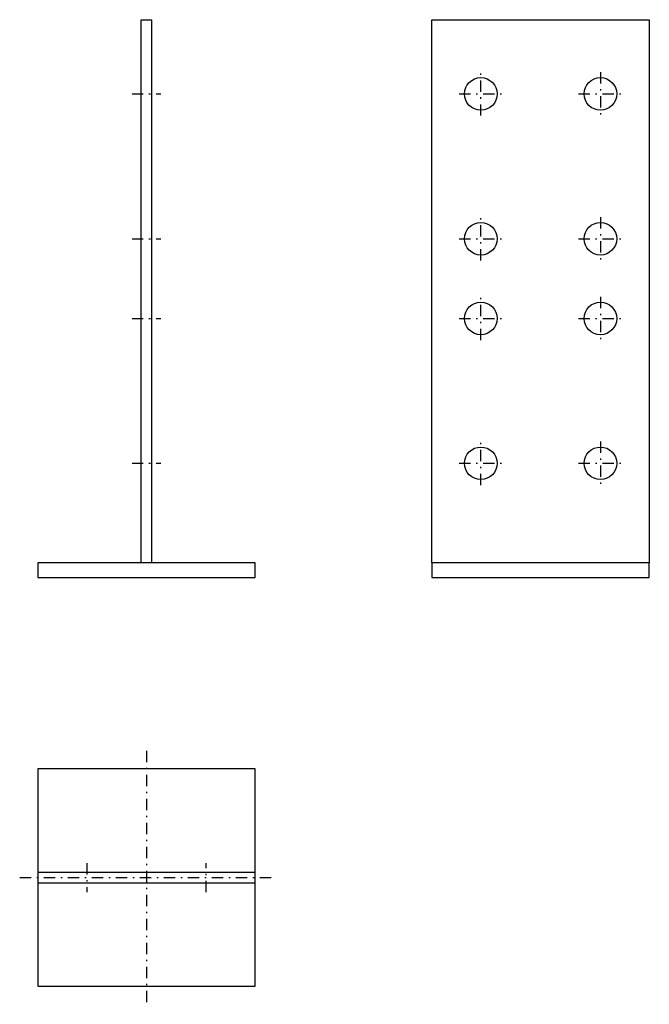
# Model space of a CAD drawing. Extents: x 263 to 611, y -167 to 377.
import ezdxf

# ---------------------------------------------------------------- set-up
doc = ezdxf.new("R2010")
doc.units = 0
doc.header["$LTSCALE"] = 25
doc.header["$MEASUREMENT"] = 0
doc.linetypes.add('AUSGEZOGEN', pattern=[0])
doc.linetypes.add('STRICHPUNKT2', pattern=[0.53, 0.25, -0.125, 0.03, -0.125])
doc.layers.add('CTB300', color=7, linetype='AUSGEZOGEN')

msp = doc.modelspace()

# ---------------------------------------------------------------- linework, layer by layer
at = {"layer": 'CTB300'}
for p, q in [((330.48, 76.62), (330.48, 376.62)), ((330.48, 376.62), (336.48, 376.62)), ((336.48, 76.62), (336.48, 376.62)), ((393.48, 76.62), (273.48, 76.62)), ((273.48, 76.62), (273.48, 68.62)), ((393.48, 68.62), (393.48, 76.62)), ((611.05, 76.62), (491.05, 76.62)), ((491.05, 76.62), (491.05, 68.62)), ((611.05, 68.62), (611.05, 76.62)), ((273.48, 68.62), (393.48, 68.62)), ((491.05, 68.62), (611.05, 68.62)), ((273.48, -94.16), (393.48, -94.16)), ((273.48, -100.16), (393.48, -100.16))]:
    msp.add_line(p, q, dxfattribs=at)
at = {"layer": 'CTB300', "color": 1, "linetype": 'STRICHPUNKT2'}
for p, q in [((325.48, 335.62), (341.48, 335.62)), ((506.05, 335.62), (530.05, 335.62)), ((572.05, 335.62), (596.05, 335.62)), ((325.48, 255.62), (341.48, 255.62)), ((506.05, 255.62), (530.05, 255.62)), ((572.05, 255.62), (596.05, 255.62)), ((325.48, 211.62), (341.48, 211.62)), ((506.05, 211.62), (530.05, 211.62)), ((572.05, 211.62), (596.05, 211.62)), ((325.48, 131.62), (341.48, 131.62)), ((506.05, 131.62), (530.05, 131.62)), ((572.05, 131.62), (596.05, 131.62)), ((333.48, -27.16), (333.48, -167.16)), ((263.48, -97.16), (403.48, -97.16))]:
    msp.add_line(p, q, dxfattribs=at)
at = {"layer": 'CTB300'}
for points in [[(611.05, 76.62), (491.05, 76.62), (491.05, 376.62), (611.05, 376.62)], [(273.48, -157.16), (393.48, -157.16), (393.48, -37.16), (273.48, -37.16)]]:
    msp.add_lwpolyline(points, close=True, dxfattribs=at)
at = {"layer": 'CTB300', "color": 1, "linetype": 'STRICHPUNKT2'}
for points in [[(518.05, 323.62), (518.05, 347.62)], [(584.05, 347.62), (584.05, 323.62)], [(518.05, 243.62), (518.05, 267.62)], [(584.05, 267.62), (584.05, 243.62)], [(518.05, 199.62), (518.05, 223.62)], [(584.05, 223.62), (584.05, 199.62)], [(518.05, 119.62), (518.05, 143.62)], [(584.05, 143.62), (584.05, 119.62)], [(300.48, -89.16), (300.48, -105.16)], [(366.48, -105.16), (366.48, -89.16)]]:
    msp.add_lwpolyline(points, dxfattribs=at)
at = {"layer": 'CTB300'}
for centre in [(518.05, 335.62), (584.05, 335.62), (518.05, 255.62), (584.05, 255.62), (518.05, 211.62), (584.05, 211.62), (518.05, 131.62), (584.05, 131.62)]:
    msp.add_circle(centre, 9, dxfattribs=at)

doc.saveas('drawing.dxf')
